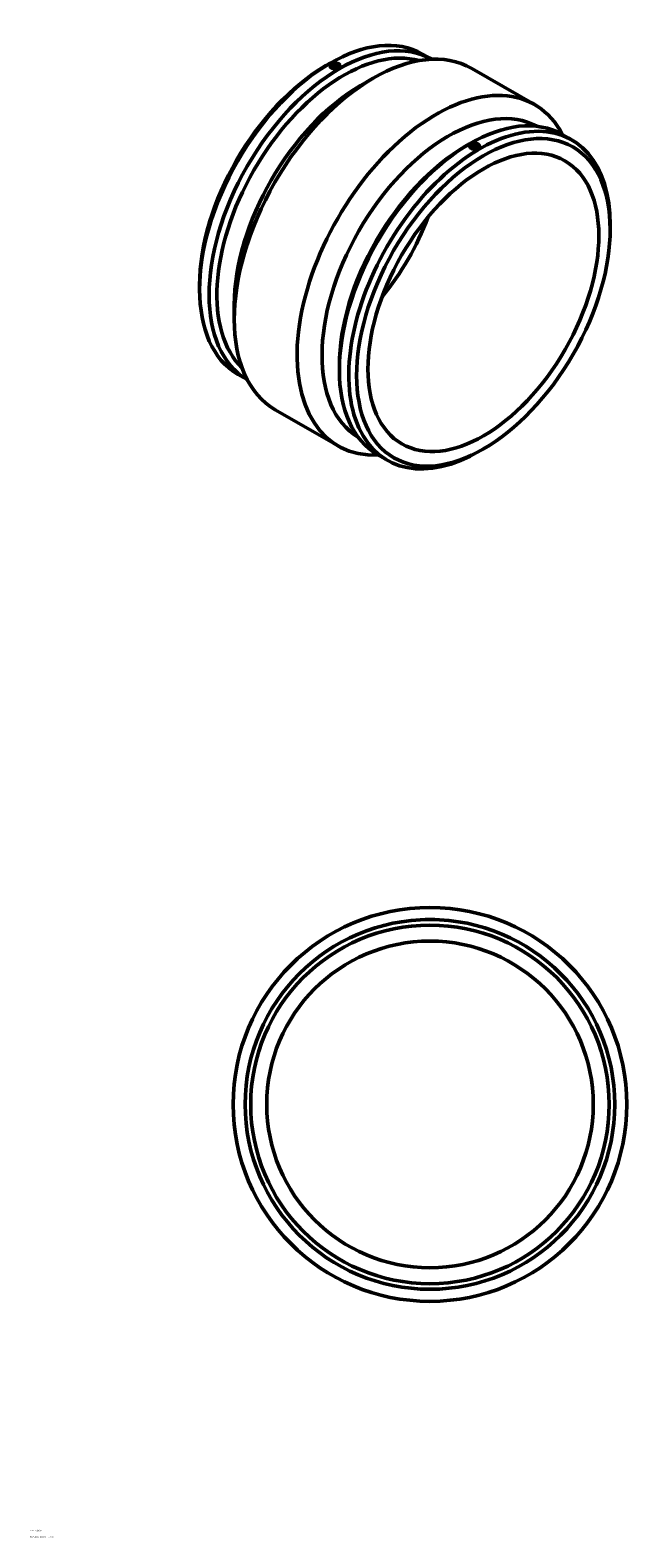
# Model space of a CAD drawing. Header units: millimetres. Extents: x -675 to 1769, y -2124 to 2392.
# Tile 5 of 5: x 855 to 1769, y 83 to 2392. Entities that reach past the tile are written whole.
import ezdxf

# ---------------------------------------------------------------- set-up
doc = ezdxf.new("R2010")
doc.units = ezdxf.units.MM
doc.layers.add('Title (ISO)', color=7, linetype='Continuous', lineweight=50)
doc.layers.add('Visible (ANSI)', color=7, linetype='Continuous', lineweight=50)
doc.styles.add('Note Text (ISO)', font='tahoma.ttf')

# ---------------------------------------------------------------- blocks, each defined once
blk = doc.blocks.new('Title Blocks ISO')
at = {"layer": 'Title (ISO)', "color": 232, "true_color": 0xca0064, "style": 'Note Text (ISO)'}
for tag, p in [('PART_NUMBER_001', (34.2, 73.1)), ('DESCRIPTION_001', (33.8, 63.4))]:
    blk.add_attdef(tag, p, '', height=2.5, dxfattribs=at)

msp = doc.modelspace()

# ---------------------------------------------------------------- linework, layer by layer
at = {"layer": 'Visible (ANSI)'}
for p, q in [((1456.094, 2355.04), (1470.122, 2346.962)), ((1308.114, 2337.245), (1314.094, 2340.715)), ((1314.588, 2337.005), (1314.588, 2336.965)), ((1320.088, 2334.366), (1320.088, 2334.553)), ((1324.088, 2334.366), (1324.088, 2334.553)), ((1329.588, 2337.005), (1329.588, 2336.965)), ((1531.448, 2332.995), (1627.614, 2277.616)), ((1361.154, 2306.701), (1380.165, 2317.734)), ((1522.085, 2214.027), (1528.065, 2217.498)), ((1670.065, 2231.823), (1684.504, 2223.508)), ((1528.558, 2213.747), (1528.558, 2213.788)), ((1534.058, 2211.335), (1534.058, 2211.149)), ((1538.058, 2211.335), (1538.058, 2211.149)), ((1543.558, 2213.747), (1543.558, 2213.788)), ((1743.389, 2086.587), (1743.389, 2093.501)), ((1114.757, 2001.475), (1114.757, 1994.561)), ((1167.797, 1970.931), (1167.797, 1948.951)), ((1328.727, 1878.257), (1328.727, 1871.343)), ((1173.642, 1864.554), (1187.67, 1856.476)), ((1230.531, 1810.445), (1326.698, 1755.067)), ((1387.613, 1741.336), (1402.052, 1733.021)), ((1550.032, 1750.817), (1544.052, 1747.346)), ((1459.964, 1029.927), (1467.464, 1029.927)), ((1459.964, 1029.927), (1459.964, 1029.828)), ((1467.464, 1029.927), (1474.964, 1029.927)), ((1474.964, 1029.927), (1474.964, 1029.828))]:
    msp.add_line(p, q, dxfattribs=at)
for radius in [301.5, 283, 274.51, 250]:
    msp.add_circle((1467.464, 746.927), radius, dxfattribs=at)
for centre, major_axis, ratio, start_param, end_param in [((1314.868, 2109.797), (141.226, 245.243), 0.57809312, 0, 3.14159265), ((1329.307, 2101.482), (141.226, 245.243), 0.57809312, 0.00291335, 3.13867931), ((1380.99, 2071.72), (150.458, 261.275), 0.57809312, 0, 3.14159265), ((1335.311, 2098.025), (136.989, 237.886), 0.57809312, 0.14497865, 2.99661401), ((1308.865, 2113.254), (-136.989, -237.886), 0.57809312, 3.92892453, 5.49585344), ((1322.088, 2337.005), (-7.5, 0), 0.5758617, 5.49778714, 8.6393798), ((1322.088, 2337.005), (7.5, 0), 0.5758617, 5.49778714, 8.6393798), ((1322.088, 2334.553), (-2, 0), 0.5758617, 2.97290348, 6.45187448), ((1477.156, 2016.341), (150.458, 261.275), 0.57809312, 5.93105508, 9.77690819), ((1361.905, 2082.71), (-136.989, -237.886), 0.57809312, 3.92892453, 5.49585344), ((1496.241, 2005.351), (136.989, 237.886), 0.57809312, 0.01397448, 3.12761818), ((1528.839, 1986.58), (141.226, 245.243), 0.57809312, 0, 3.14159265), ((1543.278, 1978.265), (141.226, 245.243), 0.57809312, 5.49585344, 10.21210983), ((1536.058, 2213.788), (-7.5, 0), 0.5758617, 5.49778714, 8.6393798), ((1536.058, 2213.788), (7.5, 0), 0.5758617, 5.49778714, 8.6393798), ((1522.835, 1990.037), (-136.989, -237.886), 0.57809312, 3.92892453, 5.49585344), ((1536.058, 2211.335), (-2, 0), 0.5758617, 2.97290348, 6.45187448), ((1308.865, 2113.254), (124.758, 216.646), 0.57809312, 4.42792073, 4.99685723)]:
    msp.add_ellipse(centre, major_axis=major_axis, ratio=ratio, start_param=start_param, end_param=end_param, dxfattribs=at)
for centre, major_axis, ratio in [((1322.088, 2337.005), (-5, 0), 0.5758617), ((1549.281, 1974.807), (-136.989, -237.886), 0.57809312), ((1549.281, 1974.807), (-124.758, -216.646), 0.57809312), ((1536.058, 2213.788), (-5, 0), 0.5758617)]:
    msp.add_ellipse(centre, major_axis=major_axis, ratio=ratio, dxfattribs=at)
for points, knots in [([(1327.391, 2333.951), (1326.725, 2333.568), (1325.882, 2333.231), (1324.034, 2332.775), (1323.029, 2332.656), (1321.146, 2332.636), (1320.142, 2332.733), (1318.294, 2333.158), (1317.45, 2333.487), (1316.118, 2334.254), (1315.541, 2334.743), (1314.776, 2335.823), (1314.588, 2336.412), (1314.588, 2336.965)], [1.13011683, 1.13011683, 1.13011683, 1.13011683, 1.41264603, 1.41264603, 1.69517524, 1.69517524, 1.97770445, 1.97770445, 2.26023366, 2.26023366, 2.54276287, 2.54276287, 2.82529208, 2.82529208, 2.82529208, 2.82529208]), ([(1329.588, 2336.965), (1329.588, 2336.433), (1329.399, 2335.865), (1328.634, 2334.816), (1328.057, 2334.335), (1327.391, 2333.951)], [0.565058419, 0.565058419, 0.565058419, 0.565058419, 0.847587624, 0.847587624, 1.130116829, 1.130116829, 1.130116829, 1.130116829]), ([(1541.361, 2210.734), (1540.696, 2210.35), (1539.852, 2210.014), (1538.004, 2209.558), (1537, 2209.438), (1535.116, 2209.418), (1534.112, 2209.516), (1532.264, 2209.941), (1531.421, 2210.269), (1530.755, 2210.653), (1530.089, 2211.036), (1529.512, 2211.526), (1528.746, 2212.605), (1528.558, 2213.195), (1528.558, 2213.747)], [-1.13011683, -1.13011683, -1.13011683, -1.13011683, -0.84758762, -0.84758762, -0.56505842, -0.56505842, -0.28252921, -0.28252921, 0, 0, 0, 0.28252921, 0.28252921, 0.56505842, 0.56505842, 0.56505842, 0.56505842]), ([(1543.558, 2213.747), (1543.558, 2213.215), (1543.37, 2212.648), (1542.605, 2211.599), (1542.027, 2211.117), (1541.361, 2210.734)], [2.825292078, 2.825292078, 2.825292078, 2.825292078, 3.107821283, 3.107821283, 3.390350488, 3.390350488, 3.390350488, 3.390350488])]:
    msp.add_open_spline(points, degree=3, knots=knots, dxfattribs=at)

# ---------------------------------------------------------------- block references
msp.add_blockref('Title Blocks ISO', (821, 20)).add_auto_attribs({'PART_NUMBER_001': '490103500', 'DESCRIPTION_001': 'PLASSON COUPLER 500'})

doc.saveas('drawing.dxf')
